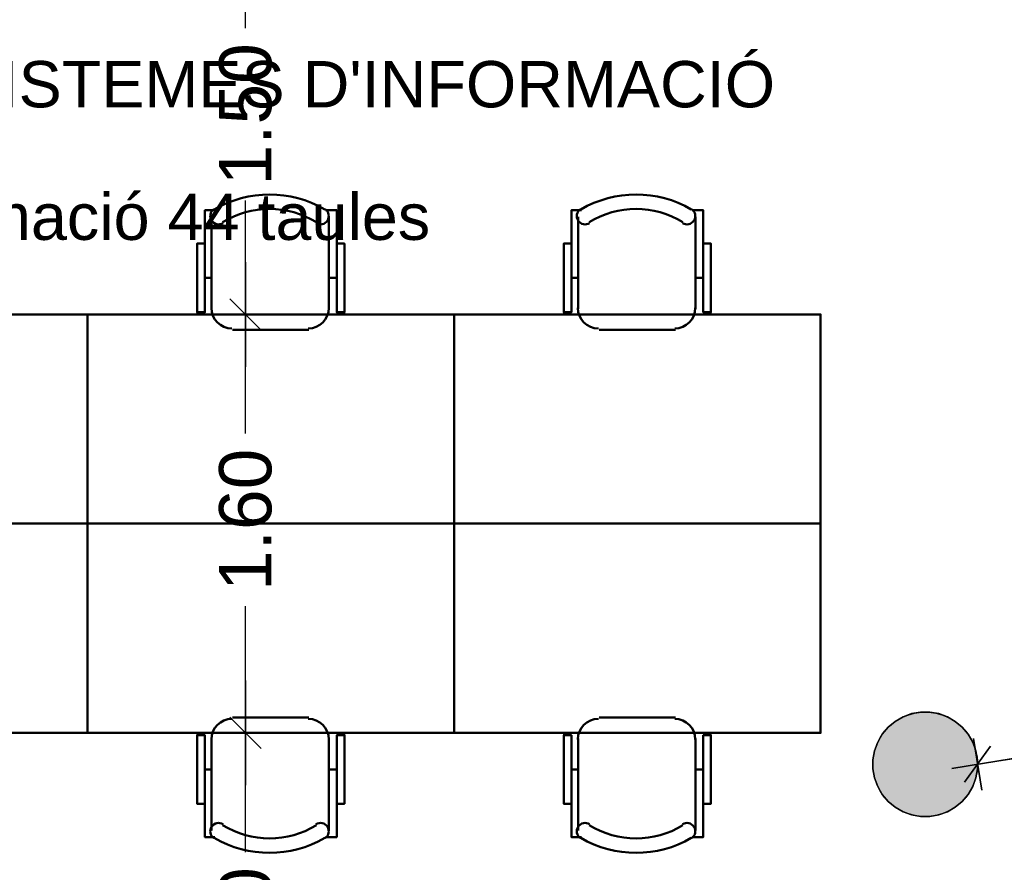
# Model space of a CAD drawing. Header units: metres. Extents: x -1 to 437, y -6 to 28.
# Tile 11 of 28: x 407.27 to 411.04, y 17.39 to 20.65. Entities that reach past the tile are written whole.
import ezdxf

# ---------------------------------------------------------------- set-up
doc = ezdxf.new("R2010")
doc.units = ezdxf.units.M
doc.header["$PDMODE"] = 65
doc.linetypes.add('CONTINUA', pattern=[0])
for name, color, linetype, lineweight in [('3D P5 PILAR', 7, 'CONTINUA', 25), ('P5 COTES', 7, 'CONTINUA', 25), ('P5 LOCAL', 7, 'CONTINUA', 25), ('P5 MOBLES', 7, 'CONTINUA', 25), ('P5 SUP.LLIURE', 7, 'CONTINUA', 25), ('P5 TEXT', 7, 'CONTINUA', 25)]:
    doc.layers.add(name, color=color, linetype=linetype, lineweight=lineweight)
doc.styles.add('ARIAL', font='arial.ttf')
doc.dimstyles.new('DIMSTYLE_13', dxfattribs={"dimtxt": 0.2, "dimasz": 0.2, "dimexe": 0, "dimexo": 1e-06, "dimgap": 0.1, "dimtad": 0, "dimdec": 0, "dimlfac": 100, "dimrnd": 0.5, "dimzin": 4, "dimdsep": 46, "dimtxsty": 'ARIAL', "dimblk1": 'ALL_ML_STRICH', "dimblk2": 'ALL_ML_STRICH', "dimsah": 1, "dimcen": 0, "dimse1": 1, "dimse2": 1, "dimclrd": 2, "dimclre": 2, "dimclrt": 2, "dimadec": 0, "dimazin": 0, "dimtfac": 1, "dimtdec": 0, "dimtix": 1, "dimtmove": 2, "dimatfit": 3, "dimfxl": 0, "dimtzin": 0, "dimlwd": 0, "dimlwe": 35, "dimarcsym": 0})
doc.dimstyles.new('DIMSTYLE_6', dxfattribs={"dimtxt": 0.2, "dimasz": 0.2, "dimexe": 0, "dimexo": 1e-06, "dimgap": 0.1, "dimtad": 0, "dimrnd": 0.01, "dimzin": 4, "dimdsep": 46, "dimtxsty": 'ARIAL', "dimblk1": 'ALL_ML_STRICH', "dimblk2": 'ALL_ML_STRICH', "dimsah": 1, "dimcen": 0, "dimse1": 1, "dimse2": 1, "dimclrd": 2, "dimclre": 2, "dimclrt": 2, "dimadec": 0, "dimazin": 0, "dimtfac": 1, "dimtdec": 0, "dimtix": 1, "dimtmove": 2, "dimatfit": 3, "dimfxl": 0, "dimtzin": 0, "dimlwd": 0, "dimlwe": 35, "dimarcsym": 0})

# ---------------------------------------------------------------- blocks, each defined once
blk = doc.blocks.new('_CLOSEDFILLED')
at = {"color": 0, "linetype": 'ByBlock', "lineweight": -2}
blk.add_solid([(-1, 0), (0, 0), (-1, 0)], dxfattribs=at)
blk = doc.blocks.new('OBJETO_COMPLEJO_40')
at = {"layer": 'P5 MOBLES', "color": 202, "linetype": 'CONTINUA', "lineweight": 50, "transparency": 33554687}
for p, q in [((408.0055, 19.5407), (408.0055, 19.892)), ((408.4542, 19.892), (408.4542, 19.5407)), ((407.9801, 19.6592), (408.0055, 19.6592)), ((408.4839, 19.6592), (408.4542, 19.6592)), ((408.378, 19.4603), (408.0859, 19.4603))]:
    blk.add_line(p, q, dxfattribs=at)
for points in [[(407.9801, 19.7904), (407.9505, 19.7904), (407.9505, 19.528), (407.9801, 19.528), (407.9801, 19.9174), (408.0182, 19.9174)], [(408.0147, 19.9218), (408.0098, 19.9178), (408.0059, 19.913), (408.003, 19.9076), (408.0013, 19.9018), (408.0006, 19.8958), (408.0011, 19.8897), (408.0029, 19.8837), (408.0058, 19.8781), (408.0098, 19.8731), (408.0146, 19.8691), (408.02, 19.8662), (408.0257, 19.8644), (408.0318, 19.8637), (408.0378, 19.8642), (408.0438, 19.8658), (408.0495, 19.8687)], [(408.4047, 19.8687), (408.4104, 19.8658), (408.4164, 19.8642), (408.4225, 19.8637), (408.4285, 19.8644), (408.4342, 19.8662), (408.4396, 19.8691), (408.4444, 19.8731), (408.4484, 19.8781), (408.4513, 19.8837), (408.4531, 19.8897), (408.4536, 19.8958), (408.453, 19.9018), (408.4512, 19.9076), (408.4483, 19.913), (408.4444, 19.9178), (408.4395, 19.9218)], [(408.4839, 19.7904), (408.5135, 19.7904), (408.5135, 19.528), (408.4839, 19.528), (408.4839, 19.9174), (408.4415, 19.9174)], [(408.0049, 19.5441), (408.0065, 19.5283), (408.011, 19.5136), (408.0182, 19.5003), (408.0278, 19.4887), (408.0394, 19.4792), (408.0527, 19.4719), (408.0674, 19.4674), (408.0832, 19.4658)], [(408.3753, 19.4658), (408.3911, 19.4674), (408.4058, 19.4719), (408.4191, 19.4792), (408.4307, 19.4887), (408.4402, 19.5003), (408.4474, 19.5136), (408.452, 19.5283), (408.4536, 19.5441)]]:
    blk.add_lwpolyline(points, dxfattribs=at)
blk.add_lwpolyline([(408.9326, 18.7195), (407.5314, 18.7195), (407.5314, 19.5195), (408.9326, 19.5195), (408.9326, 18.7195)], close=True, dxfattribs=at)
for centre, radius, start, end in [((408.2272, 19.5613), 0.4167, 59.5738, 120.4458), ((408.2272, 19.5825), 0.3405, 58.2581, 121.7649)]:
    blk.add_arc(centre, radius, start, end, dxfattribs=at)
blk = doc.blocks.new('OBJETO_COMPLEJO_41')
at = {"layer": 'P5 MOBLES', "color": 202, "linetype": 'CONTINUA', "lineweight": 50, "transparency": 33554687}
for p, q in [((409.4067, 19.5407), (409.4067, 19.892)), ((409.8554, 19.892), (409.8554, 19.5407)), ((409.3813, 19.6592), (409.4067, 19.6592)), ((409.885, 19.6592), (409.8554, 19.6592)), ((409.7792, 19.4603), (409.4871, 19.4603))]:
    blk.add_line(p, q, dxfattribs=at)
for points in [[(409.3813, 19.7904), (409.3517, 19.7904), (409.3517, 19.528), (409.3813, 19.528), (409.3813, 19.9174), (409.4194, 19.9174)], [(409.4159, 19.9218), (409.411, 19.9178), (409.407, 19.913), (409.4042, 19.9076), (409.4024, 19.9018), (409.4018, 19.8958), (409.4023, 19.8897), (409.404, 19.8837), (409.407, 19.8781), (409.411, 19.8731), (409.4158, 19.8691), (409.4212, 19.8662), (409.4269, 19.8644), (409.4329, 19.8637), (409.439, 19.8642), (409.445, 19.8658), (409.4507, 19.8687)], [(409.8059, 19.8687), (409.8116, 19.8658), (409.8175, 19.8642), (409.8236, 19.8637), (409.8296, 19.8644), (409.8354, 19.8662), (409.8408, 19.8691), (409.8456, 19.8731), (409.8496, 19.8781), (409.8525, 19.8837), (409.8542, 19.8897), (409.8548, 19.8958), (409.8541, 19.9018), (409.8524, 19.9076), (409.8495, 19.913), (409.8456, 19.9178), (409.8407, 19.9218)], [(409.885, 19.7904), (409.9147, 19.7904), (409.9147, 19.528), (409.885, 19.528), (409.885, 19.9174), (409.8427, 19.9174)], [(409.406, 19.5441), (409.4076, 19.5283), (409.4122, 19.5136), (409.4194, 19.5003), (409.429, 19.4887), (409.4406, 19.4792), (409.4539, 19.4719), (409.4686, 19.4674), (409.4844, 19.4658)], [(409.7765, 19.4658), (409.7922, 19.4674), (409.8069, 19.4719), (409.8202, 19.4792), (409.8318, 19.4887), (409.8414, 19.5003), (409.8486, 19.5136), (409.8532, 19.5283), (409.8548, 19.5441)]]:
    blk.add_lwpolyline(points, dxfattribs=at)
blk.add_lwpolyline([(410.3337, 18.7195), (408.9326, 18.7195), (408.9326, 19.5195), (410.3337, 19.5195), (410.3337, 18.7195)], close=True, dxfattribs=at)
for centre, radius, start, end in [((409.6284, 19.5613), 0.4167, 59.5738, 120.4458), ((409.6284, 19.5825), 0.3405, 58.2581, 121.7649)]:
    blk.add_arc(centre, radius, start, end, dxfattribs=at)
blk = doc.blocks.new('OBJETO_COMPLEJO_42')
at = {"layer": 'P5 MOBLES', "color": 202, "linetype": 'CONTINUA', "lineweight": 50, "transparency": 33554687}
for p, q in [((406.9768, 17.9787), (406.6848, 17.9787)), ((406.6043, 17.8982), (406.6043, 17.5469)), ((407.053, 17.5469), (407.053, 17.8982)), ((406.5789, 17.7797), (406.6043, 17.7797)), ((407.0827, 17.7797), (407.053, 17.7797))]:
    blk.add_line(p, q, dxfattribs=at)
blk.add_lwpolyline([(407.5314, 18.7195), (406.1302, 18.7195), (406.1302, 17.9194), (407.5314, 17.9194), (407.5314, 18.7195)], close=True, dxfattribs=at)
for points in [[(406.6037, 17.8948), (406.6053, 17.9106), (406.6098, 17.9253), (406.6171, 17.9386), (406.6266, 17.9502), (406.6382, 17.9598), (406.6515, 17.967), (406.6662, 17.9715), (406.682, 17.9731)], [(406.9741, 17.9731), (406.9899, 17.9715), (407.0046, 17.967), (407.0179, 17.9598), (407.0295, 17.9502), (407.039, 17.9386), (407.0463, 17.9253), (407.0508, 17.9106), (407.0524, 17.8948)], [(406.5789, 17.6485), (406.5493, 17.6485), (406.5493, 17.9109), (406.5789, 17.9109), (406.5789, 17.5215), (406.617, 17.5215)], [(407.0827, 17.6485), (407.1123, 17.6485), (407.1123, 17.9109), (407.0827, 17.9109), (407.0827, 17.5215), (407.0403, 17.5215)], [(406.6135, 17.5171), (406.6086, 17.5211), (406.6047, 17.526), (406.6018, 17.5313), (406.6001, 17.5371), (406.5994, 17.5432), (406.6, 17.5492), (406.6017, 17.5552), (406.6046, 17.5609), (406.6087, 17.5658), (406.6134, 17.5698), (406.6188, 17.5727), (406.6246, 17.5745), (406.6306, 17.5752), (406.6367, 17.5747), (406.6426, 17.5731), (406.6483, 17.5702)], [(407.0035, 17.5702), (407.0092, 17.5731), (407.0152, 17.5747), (407.0213, 17.5752), (407.0273, 17.5745), (407.0331, 17.5727), (407.0384, 17.5698), (407.0432, 17.5658), (407.0472, 17.5609), (407.0502, 17.5552), (407.0519, 17.5492), (407.0524, 17.5432), (407.0518, 17.5371), (407.05, 17.5313), (407.0472, 17.526), (407.0433, 17.5211), (407.0383, 17.5171)]]:
    blk.add_lwpolyline(points, dxfattribs=at)
for centre, radius, start, end in [((406.826, 17.8564), 0.3405, 238.2351, 301.7419), ((406.826, 17.8776), 0.4167, 239.5542, 300.4262)]:
    blk.add_arc(centre, radius, start, end, dxfattribs=at)
blk = doc.blocks.new('OBJETO_COMPLEJO_43')
at = {"layer": 'P5 MOBLES', "color": 202, "linetype": 'CONTINUA', "lineweight": 50, "transparency": 33554687}
for p, q in [((408.378, 17.9787), (408.0859, 17.9787)), ((408.0055, 17.8982), (408.0055, 17.5469)), ((408.4542, 17.5469), (408.4542, 17.8982)), ((407.9801, 17.7797), (408.0055, 17.7797)), ((408.4839, 17.7797), (408.4542, 17.7797))]:
    blk.add_line(p, q, dxfattribs=at)
blk.add_lwpolyline([(408.9326, 18.7195), (407.5314, 18.7195), (407.5314, 17.9194), (408.9326, 17.9194), (408.9326, 18.7195)], close=True, dxfattribs=at)
for points in [[(408.0049, 17.8948), (408.0065, 17.9106), (408.011, 17.9253), (408.0182, 17.9386), (408.0278, 17.9502), (408.0394, 17.9598), (408.0527, 17.967), (408.0674, 17.9715), (408.0832, 17.9731)], [(408.3753, 17.9731), (408.3911, 17.9715), (408.4058, 17.967), (408.4191, 17.9598), (408.4307, 17.9502), (408.4402, 17.9386), (408.4474, 17.9253), (408.452, 17.9106), (408.4536, 17.8948)], [(407.9801, 17.6485), (407.9505, 17.6485), (407.9505, 17.9109), (407.9801, 17.9109), (407.9801, 17.5215), (408.0182, 17.5215)], [(408.4839, 17.6485), (408.5135, 17.6485), (408.5135, 17.9109), (408.4839, 17.9109), (408.4839, 17.5215), (408.4415, 17.5215)], [(408.0147, 17.5171), (408.0098, 17.5211), (408.0059, 17.526), (408.003, 17.5313), (408.0013, 17.5371), (408.0006, 17.5432), (408.0011, 17.5492), (408.0029, 17.5552), (408.0058, 17.5609), (408.0098, 17.5658), (408.0146, 17.5698), (408.02, 17.5727), (408.0257, 17.5745), (408.0318, 17.5752), (408.0378, 17.5747), (408.0438, 17.5731), (408.0495, 17.5702)], [(408.4047, 17.5702), (408.4104, 17.5731), (408.4164, 17.5747), (408.4225, 17.5752), (408.4285, 17.5745), (408.4342, 17.5727), (408.4396, 17.5698), (408.4444, 17.5658), (408.4484, 17.5609), (408.4513, 17.5552), (408.4531, 17.5492), (408.4536, 17.5432), (408.453, 17.5371), (408.4512, 17.5313), (408.4483, 17.526), (408.4444, 17.5211), (408.4395, 17.5171)]]:
    blk.add_lwpolyline(points, dxfattribs=at)
for centre, radius, start, end in [((408.2272, 17.8564), 0.3405, 238.2351, 301.7419), ((408.2272, 17.8776), 0.4167, 239.5542, 300.4262)]:
    blk.add_arc(centre, radius, start, end, dxfattribs=at)
blk = doc.blocks.new('OBJETO_COMPLEJO_44')
at = {"layer": 'P5 MOBLES', "color": 202, "linetype": 'CONTINUA', "lineweight": 50, "transparency": 33554687}
for p, q in [((409.7792, 17.9787), (409.4871, 17.9787)), ((409.4067, 17.8982), (409.4067, 17.5469)), ((409.8554, 17.5469), (409.8554, 17.8982)), ((409.3813, 17.7797), (409.4067, 17.7797)), ((409.885, 17.7797), (409.8554, 17.7797))]:
    blk.add_line(p, q, dxfattribs=at)
blk.add_lwpolyline([(410.3337, 18.7195), (408.9326, 18.7195), (408.9326, 17.9194), (410.3337, 17.9194), (410.3337, 18.7195)], close=True, dxfattribs=at)
for points in [[(409.406, 17.8948), (409.4076, 17.9106), (409.4122, 17.9253), (409.4194, 17.9386), (409.429, 17.9502), (409.4406, 17.9598), (409.4539, 17.967), (409.4686, 17.9715), (409.4844, 17.9731)], [(409.7765, 17.9731), (409.7922, 17.9715), (409.8069, 17.967), (409.8202, 17.9598), (409.8318, 17.9502), (409.8414, 17.9386), (409.8486, 17.9253), (409.8532, 17.9106), (409.8548, 17.8948)], [(409.3813, 17.6485), (409.3517, 17.6485), (409.3517, 17.9109), (409.3813, 17.9109), (409.3813, 17.5215), (409.4194, 17.5215)], [(409.885, 17.6485), (409.9147, 17.6485), (409.9147, 17.9109), (409.885, 17.9109), (409.885, 17.5215), (409.8427, 17.5215)], [(409.4159, 17.5171), (409.411, 17.5211), (409.407, 17.526), (409.4042, 17.5313), (409.4024, 17.5371), (409.4018, 17.5432), (409.4023, 17.5492), (409.404, 17.5552), (409.407, 17.5609), (409.411, 17.5658), (409.4158, 17.5698), (409.4212, 17.5727), (409.4269, 17.5745), (409.4329, 17.5752), (409.439, 17.5747), (409.445, 17.5731), (409.4507, 17.5702)], [(409.8059, 17.5702), (409.8116, 17.5731), (409.8175, 17.5747), (409.8236, 17.5752), (409.8296, 17.5745), (409.8354, 17.5727), (409.8408, 17.5698), (409.8456, 17.5658), (409.8496, 17.5609), (409.8525, 17.5552), (409.8542, 17.5492), (409.8548, 17.5432), (409.8541, 17.5371), (409.8524, 17.5313), (409.8495, 17.526), (409.8456, 17.5211), (409.8407, 17.5171)]]:
    blk.add_lwpolyline(points, dxfattribs=at)
for centre, radius, start, end in [((409.6284, 17.8564), 0.3405, 238.2351, 301.7419), ((409.6284, 17.8776), 0.4167, 239.5542, 300.4262)]:
    blk.add_arc(centre, radius, start, end, dxfattribs=at)
blk = doc.blocks.new('OBJETO_COMPLEJO_45')
at = {"layer": 'P5 MOBLES', "color": 202, "linetype": 'CONTINUA', "lineweight": 50, "transparency": 33554687}
for p, q in [((406.6043, 19.5407), (406.6043, 19.892)), ((407.053, 19.892), (407.053, 19.5407)), ((406.5789, 19.6592), (406.6043, 19.6592)), ((407.0827, 19.6592), (407.053, 19.6592)), ((406.9768, 19.4603), (406.6848, 19.4603))]:
    blk.add_line(p, q, dxfattribs=at)
for points in [[(406.5789, 19.7904), (406.5493, 19.7904), (406.5493, 19.528), (406.5789, 19.528), (406.5789, 19.9174), (406.617, 19.9174)], [(406.6135, 19.9218), (406.6086, 19.9178), (406.6047, 19.913), (406.6018, 19.9076), (406.6001, 19.9018), (406.5994, 19.8958), (406.6, 19.8897), (406.6017, 19.8837), (406.6046, 19.8781), (406.6087, 19.8731), (406.6134, 19.8691), (406.6188, 19.8662), (406.6246, 19.8644), (406.6306, 19.8637), (406.6367, 19.8642), (406.6426, 19.8658), (406.6483, 19.8687)], [(407.0035, 19.8687), (407.0092, 19.8658), (407.0152, 19.8642), (407.0213, 19.8637), (407.0273, 19.8644), (407.0331, 19.8662), (407.0384, 19.8691), (407.0432, 19.8731), (407.0472, 19.8781), (407.0502, 19.8837), (407.0519, 19.8897), (407.0524, 19.8958), (407.0518, 19.9018), (407.05, 19.9076), (407.0472, 19.913), (407.0433, 19.9178), (407.0383, 19.9218)], [(407.0827, 19.7904), (407.1123, 19.7904), (407.1123, 19.528), (407.0827, 19.528), (407.0827, 19.9174), (407.0403, 19.9174)], [(406.6037, 19.5441), (406.6053, 19.5283), (406.6098, 19.5136), (406.6171, 19.5003), (406.6266, 19.4887), (406.6382, 19.4792), (406.6515, 19.4719), (406.6662, 19.4674), (406.682, 19.4658)], [(406.9741, 19.4658), (406.9899, 19.4674), (407.0046, 19.4719), (407.0179, 19.4792), (407.0295, 19.4887), (407.039, 19.5003), (407.0463, 19.5136), (407.0508, 19.5283), (407.0524, 19.5441)]]:
    blk.add_lwpolyline(points, dxfattribs=at)
blk.add_lwpolyline([(407.5314, 18.7195), (406.1302, 18.7195), (406.1302, 19.5195), (407.5314, 19.5195), (407.5314, 18.7195)], close=True, dxfattribs=at)
for centre, radius, start, end in [((406.826, 19.5613), 0.4167, 59.5738, 120.4458), ((406.826, 19.5825), 0.3405, 58.2581, 121.7649)]:
    blk.add_arc(centre, radius, start, end, dxfattribs=at)
blk = doc.blocks.new('ALL_ML_STRICH')
at = {"color": 0, "linetype": 'ByBlock', "lineweight": -2}
for p, q in [((0, -0.5), (0, 0.5)), ((-0.3, -0.3), (0.3, 0.3)), ((-1, 0), (0.5, 0))]:
    blk.add_line(p, q, dxfattribs=at)
blk = doc.blocks.new('*D118')
at = {"layer": 'DEFPOINTS', "color": 2, "linetype": 'CONTINUA', "lineweight": 35, "transparency": 33554687}
for p in [(411.7225, 17.9239), (410.9337, 17.7995), (410.9337, 17.7995)]:
    blk.add_point(p, dxfattribs=at)
at = {"layer": 'P5 COTES', "color": 2, "linetype": 'CONTINUA', "lineweight": -2, "transparency": 33554687}
for p, q in [((411.5166, 17.8938), (411.722, 17.927)), ((410.9337, 17.7995), (411.1414, 17.8331))]:
    blk.add_line(p, q, dxfattribs=at)
at = {"layer": 'P5 COTES', "color": 2, "linetype": 'CONTINUA', "lineweight": 35, "transparency": 33554687, "xscale": 0.2, "yscale": 0.2, "zscale": 0.2}
for p, rotation in [((411.722, 17.927), 9.194112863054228), ((410.9337, 17.7995), 189.1941128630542)]:
    blk.add_blockref('ALL_ML_STRICH', p, dxfattribs=dict(at, rotation=rotation))
at = {"layer": 'P5 COTES', "color": 2, "linetype": 'CONTINUA', "lineweight": 35, "transparency": 33554687, "insert": (411.3295, 17.8603), "char_height": 0.2, "width": 0.4, "attachment_point": 5, "rotation": 9.1941, "style": 'ARIAL'}
blk.add_mtext('\\A1;{80}', dxfattribs=at)
blk = doc.blocks.new('*D138')
at = {"layer": 'DEFPOINTS', "color": 2, "linetype": 'CONTINUA', "lineweight": 35, "transparency": 33554687}
for p in [(407.5314, 17.9194), (407.3382, 16.3194), (408.1357, 16.3194)]:
    blk.add_point(p, dxfattribs=at)
at = {"layer": 'P5 COTES', "color": 2, "linetype": 'CONTINUA', "lineweight": -2, "transparency": 33554687}
for p, q in [((408.1357, 17.4642), (408.1357, 17.9194)), ((408.1357, 16.3194), (408.1357, 16.8042))]:
    blk.add_line(p, q, dxfattribs=at)
at = {"layer": 'P5 COTES', "color": 2, "linetype": 'CONTINUA', "lineweight": 35, "transparency": 33554687, "xscale": 0.2, "yscale": 0.2, "zscale": 0.2}
for p, rotation in [((408.1357, 17.9194), 90), ((408.1357, 16.3194), 270)]:
    blk.add_blockref('ALL_ML_STRICH', p, dxfattribs=dict(at, rotation=rotation))
at = {"layer": 'P5 COTES', "color": 2, "linetype": 'CONTINUA', "lineweight": 35, "transparency": 33554687, "insert": (408.1357, 17.1342), "char_height": 0.2, "width": 0.8, "attachment_point": 5, "rotation": 90, "style": 'ARIAL'}
blk.add_mtext('\\A1;{\\A1;{1.60\\H0.132000;\\S^ ;}}', dxfattribs=at)
blk = doc.blocks.new('*D139')
at = {"layer": 'DEFPOINTS', "color": 2, "linetype": 'CONTINUA', "lineweight": 35, "transparency": 33554687}
for p in [(407.5314, 19.5195), (407.5314, 17.9194), (408.1357, 17.9194)]:
    blk.add_point(p, dxfattribs=at)
at = {"layer": 'P5 COTES', "color": 2, "linetype": 'CONTINUA', "lineweight": -2, "transparency": 33554687}
for p, q in [((408.1357, 19.0642), (408.1357, 19.5195)), ((408.1357, 17.9194), (408.1357, 18.4042))]:
    blk.add_line(p, q, dxfattribs=at)
at = {"layer": 'P5 COTES', "color": 2, "linetype": 'CONTINUA', "lineweight": 35, "transparency": 33554687, "xscale": 0.2, "yscale": 0.2, "zscale": 0.2}
for p, rotation in [((408.1357, 19.5195), 90), ((408.1357, 17.9194), 270)]:
    blk.add_blockref('ALL_ML_STRICH', p, dxfattribs=dict(at, rotation=rotation))
at = {"layer": 'P5 COTES', "color": 2, "linetype": 'CONTINUA', "lineweight": 35, "transparency": 33554687, "insert": (408.1357, 18.7342), "char_height": 0.2, "width": 0.8, "attachment_point": 5, "rotation": 90, "style": 'ARIAL'}
blk.add_mtext('\\A1;{\\A1;{1.60\\H0.132000;\\S^ ;}}', dxfattribs=at)
blk = doc.blocks.new('*D140')
at = {"layer": 'DEFPOINTS', "color": 2, "linetype": 'CONTINUA', "lineweight": 35, "transparency": 33554687}
for p in [(407.4814, 21.0195), (407.5314, 19.5195), (408.1357, 19.5195)]:
    blk.add_point(p, dxfattribs=at)
at = {"layer": 'P5 COTES', "color": 2, "linetype": 'CONTINUA', "lineweight": -2, "transparency": 33554687}
for p, q in [((408.1357, 20.6143), (408.1357, 21.0195)), ((408.1357, 19.5195), (408.1357, 19.9543))]:
    blk.add_line(p, q, dxfattribs=at)
at = {"layer": 'P5 COTES', "color": 2, "linetype": 'CONTINUA', "lineweight": 35, "transparency": 33554687, "xscale": 0.2, "yscale": 0.2, "zscale": 0.2}
for p, rotation in [((408.1357, 21.0195), 90), ((408.1357, 19.5195), 270)]:
    blk.add_blockref('ALL_ML_STRICH', p, dxfattribs=dict(at, rotation=rotation))
at = {"layer": 'P5 COTES', "color": 2, "linetype": 'CONTINUA', "lineweight": 35, "transparency": 33554687, "insert": (408.1357, 20.2843), "char_height": 0.2, "width": 0.8, "attachment_point": 5, "rotation": 90, "style": 'ARIAL'}
blk.add_mtext('\\A1;{\\A1;{1.50\\H0.132000;\\S^ ;}}', dxfattribs=at)

msp = doc.modelspace()

# ---------------------------------------------------------------- hatches: boundary and pattern name
at = {"layer": '3D P5 PILAR', "linetype": 'CONTINUA', "lineweight": 18, "transparency": 33554687}
msp.add_hatch(color=9, dxfattribs=at).paths.add_polyline_path([(410.7512, 17.99921), (410.71625, 17.99921), (410.68183, 17.99314), (410.64899, 17.98118), (410.61872, 17.96371), (410.59194, 17.94124), (410.56948, 17.91447), (410.552, 17.8842), (410.54005, 17.85136), (410.53398, 17.81694), (410.53398, 17.78198), (410.54005, 17.74756), (410.552, 17.71472), (410.56948, 17.68445), (410.59194, 17.65768), (410.61872, 17.63521), (410.64899, 17.61774), (410.68183, 17.60578), (410.71625, 17.59971), (410.7512, 17.59971), (410.78562, 17.60578), (410.81846, 17.61774), (410.84873, 17.63521), (410.87551, 17.65768), (410.89797, 17.68445), (410.91545, 17.71472), (410.9274, 17.74756), (410.93347, 17.78198), (410.93347, 17.81694), (410.9274, 17.85136), (410.91545, 17.8842), (410.89797, 17.91447), (410.87551, 17.94124), (410.84873, 17.96371), (410.81846, 17.98118), (410.78562, 17.99314)])

# ---------------------------------------------------------------- linework, layer by layer
at = {"layer": '3D P5 PILAR', "color": 7, "linetype": 'CONTINUA', "lineweight": 25, "transparency": 33554687}
for p, q in [((410.68183, 17.99314), (410.64899, 17.98118)), ((410.71625, 17.99921), (410.68183, 17.99314)), ((410.7512, 17.99921), (410.71625, 17.99921)), ((410.78562, 17.99314), (410.7512, 17.99921)), ((410.81846, 17.98118), (410.78562, 17.99314)), ((410.61872, 17.96371), (410.59194, 17.94124)), ((410.64899, 17.98118), (410.61872, 17.96371)), ((410.84873, 17.96371), (410.81846, 17.98118)), ((410.87551, 17.94124), (410.84873, 17.96371)), ((410.59194, 17.94124), (410.56948, 17.91447)), ((410.89797, 17.91447), (410.87551, 17.94124)), ((410.552, 17.8842), (410.54005, 17.85136)), ((410.56948, 17.91447), (410.552, 17.8842)), ((410.91545, 17.8842), (410.89797, 17.91447)), ((410.9274, 17.85136), (410.91545, 17.8842)), ((410.54005, 17.85136), (410.53398, 17.81694)), ((410.93347, 17.81694), (410.9274, 17.85136)), ((410.53398, 17.81694), (410.53398, 17.78198)), ((410.93347, 17.78198), (410.93347, 17.81694)), ((410.53398, 17.78198), (410.54005, 17.74756)), ((410.9274, 17.74756), (410.93347, 17.78198)), ((410.54005, 17.74756), (410.552, 17.71472)), ((410.91545, 17.71472), (410.9274, 17.74756)), ((410.552, 17.71472), (410.56948, 17.68445)), ((410.89797, 17.68445), (410.91545, 17.71472)), ((410.56948, 17.68445), (410.59194, 17.65768)), ((410.59194, 17.65768), (410.61872, 17.63521)), ((410.84873, 17.63521), (410.87551, 17.65768)), ((410.87551, 17.65768), (410.89797, 17.68445)), ((410.61872, 17.63521), (410.64899, 17.61774)), ((410.64899, 17.61774), (410.68183, 17.60578)), ((410.78562, 17.60578), (410.81846, 17.61774)), ((410.81846, 17.61774), (410.84873, 17.63521)), ((410.68183, 17.60578), (410.71625, 17.59971)), ((410.71625, 17.59971), (410.7512, 17.59971)), ((410.7512, 17.59971), (410.78562, 17.60578))]:
    msp.add_line(p, q, dxfattribs=at)
at = {"layer": 'P5 LOCAL', "color": 7, "linetype": 'CONTINUA', "lineweight": 25, "transparency": 33554687}
for p, q in [((410.64899, 17.98118), (410.68183, 17.99314)), ((410.68183, 17.99314), (410.71625, 17.99921)), ((410.71625, 17.99921), (410.7512, 17.99921)), ((410.7512, 17.99921), (410.78562, 17.99314)), ((410.78562, 17.99314), (410.81846, 17.98118)), ((410.59194, 17.94124), (410.61872, 17.96371)), ((410.61872, 17.96371), (410.64899, 17.98118)), ((410.81846, 17.98118), (410.84873, 17.96371)), ((410.84873, 17.96371), (410.87551, 17.94124)), ((410.56948, 17.91447), (410.59194, 17.94124)), ((410.87551, 17.94124), (410.89797, 17.91447)), ((410.54005, 17.85136), (410.552, 17.8842)), ((410.552, 17.8842), (410.56948, 17.91447)), ((410.89797, 17.91447), (410.91545, 17.8842)), ((410.91545, 17.8842), (410.9274, 17.85136)), ((410.53398, 17.81694), (410.54005, 17.85136)), ((410.9274, 17.85136), (410.93347, 17.81694)), ((410.53398, 17.78198), (410.53398, 17.81694)), ((410.93347, 17.81694), (410.93347, 17.78198)), ((410.54005, 17.74756), (410.53398, 17.78198)), ((410.93347, 17.78198), (410.9274, 17.74756)), ((410.552, 17.71472), (410.54005, 17.74756)), ((410.9274, 17.74756), (410.91545, 17.71472)), ((410.56948, 17.68445), (410.552, 17.71472)), ((410.91545, 17.71472), (410.89797, 17.68445)), ((410.59194, 17.65768), (410.56948, 17.68445)), ((410.61872, 17.63521), (410.59194, 17.65768)), ((410.87551, 17.65768), (410.84873, 17.63521)), ((410.89797, 17.68445), (410.87551, 17.65768)), ((410.64899, 17.61774), (410.61872, 17.63521)), ((410.68183, 17.60578), (410.64899, 17.61774)), ((410.81846, 17.61774), (410.78562, 17.60578)), ((410.84873, 17.63521), (410.81846, 17.61774)), ((410.71625, 17.59971), (410.68183, 17.60578)), ((410.7512, 17.59971), (410.71625, 17.59971)), ((410.78562, 17.60578), (410.7512, 17.59971))]:
    msp.add_line(p, q, dxfattribs=at)
at = {"layer": 'P5 SUP.LLIURE', "color": 7, "linetype": 'CONTINUA', "lineweight": 25, "transparency": 33554687}
for p, q in [((408.06548, 19.94555), (408.09131, 19.95543)), ((408.09131, 19.95543), (408.11775, 19.96358)), ((408.11775, 19.96358), (408.14467, 19.96996)), ((408.14467, 19.96996), (408.17195, 19.97453)), ((408.17195, 19.97453), (408.19947, 19.97729)), ((408.19947, 19.97729), (408.22712, 19.97821)), ((408.22712, 19.97821), (408.25477, 19.9773)), ((408.25477, 19.9773), (408.28229, 19.97455)), ((408.28229, 19.97455), (408.30958, 19.96998)), ((408.30958, 19.96998), (408.3365, 19.96362)), ((408.3365, 19.96362), (408.36293, 19.95548)), ((408.36293, 19.95548), (408.38877, 19.9456)), ((409.46666, 19.94555), (409.49249, 19.95543)), ((409.49249, 19.95543), (409.51893, 19.96358)), ((409.51893, 19.96358), (409.54585, 19.96996)), ((409.54585, 19.96996), (409.57313, 19.97453)), ((409.57313, 19.97453), (409.60065, 19.97729)), ((409.60065, 19.97729), (409.6283, 19.97821)), ((409.6283, 19.97821), (409.65595, 19.9773)), ((409.65595, 19.9773), (409.68347, 19.97455)), ((409.68347, 19.97455), (409.71075, 19.96998)), ((409.71075, 19.96998), (409.73767, 19.96362)), ((409.73767, 19.96362), (409.76411, 19.95548)), ((409.76411, 19.95548), (409.78995, 19.9456)), ((407.98011, 19.79066), (407.98011, 19.91765)), ((407.98011, 19.91765), (408.00937, 19.91765)), ((408.00748, 19.91609), (408.04035, 19.93397)), ((408.00937, 19.91765), (408.00748, 19.91609)), ((408.04035, 19.93397), (408.06548, 19.94555)), ((408.38877, 19.9456), (408.4139, 19.93404)), ((408.4139, 19.93404), (408.44638, 19.91639)), ((408.44638, 19.91639), (408.44484, 19.91765)), ((408.44484, 19.91765), (408.48385, 19.91765)), ((408.48385, 19.91765), (408.48385, 19.79066)), ((409.38129, 19.79066), (409.38129, 19.91765)), ((409.38129, 19.91765), (409.41055, 19.91765)), ((409.40866, 19.91609), (409.44153, 19.93397)), ((409.41055, 19.91765), (409.40866, 19.91609)), ((409.44153, 19.93397), (409.46666, 19.94555)), ((409.78995, 19.9456), (409.81508, 19.93404)), ((409.81508, 19.93404), (409.84756, 19.91639)), ((409.84756, 19.91639), (409.84602, 19.91765)), ((409.84602, 19.91765), (409.88503, 19.91765)), ((409.88503, 19.91765), (409.88503, 19.79066)), ((407.95047, 19.51974), (407.95047, 19.79066)), ((407.95047, 19.79066), (407.98011, 19.79066)), ((408.48385, 19.79066), (408.51349, 19.79066)), ((408.51349, 19.79066), (408.51349, 19.51974)), ((409.35165, 19.51974), (409.35165, 19.79066)), ((409.35165, 19.79066), (409.38129, 19.79066)), ((409.88503, 19.79066), (409.91467, 19.79066)), ((409.91467, 19.79066), (409.91467, 19.51974)), ((406.608, 19.51974), (407.95047, 19.51974)), ((408.51349, 19.51974), (409.35165, 19.51974)), ((409.91467, 19.51974), (410.33375, 19.51974)), ((410.33375, 19.51974), (410.33375, 17.9196)), ((410.66675, 17.98791), (410.69303, 17.99528)), ((410.69303, 17.99528), (410.72008, 17.99899)), ((410.72008, 17.99899), (410.74737, 17.99899)), ((410.74737, 17.99899), (410.77442, 17.99528)), ((410.77442, 17.99528), (410.8007, 17.98791)), ((410.59721, 17.94563), (410.61839, 17.96285)), ((410.61839, 17.96285), (410.64171, 17.97704)), ((410.64171, 17.97704), (410.66675, 17.98791)), ((410.8007, 17.98791), (410.82574, 17.97704)), ((410.82574, 17.97704), (410.84906, 17.96285)), ((410.84906, 17.96285), (410.87024, 17.94563)), ((407.95047, 17.9196), (407.11231, 17.9196)), ((407.95047, 17.64868), (407.95047, 17.9196)), ((409.35165, 17.9196), (408.51349, 17.9196)), ((408.51349, 17.9196), (408.51349, 17.64868)), ((409.35165, 17.64868), (409.35165, 17.9196)), ((410.33375, 17.9196), (409.91467, 17.9196)), ((409.91467, 17.9196), (409.91467, 17.64868)), ((410.56284, 17.90338), (410.57858, 17.92568)), ((410.57858, 17.92568), (410.59721, 17.94563)), ((410.87024, 17.94563), (410.88887, 17.92568)), ((410.88887, 17.92568), (410.90461, 17.90338)), ((410.54114, 17.85342), (410.55028, 17.87914)), ((410.55028, 17.87914), (410.56284, 17.90338)), ((410.90461, 17.90338), (410.91717, 17.87914)), ((410.91717, 17.87914), (410.92631, 17.85342)), ((410.53559, 17.82669), (410.54114, 17.85342)), ((410.92631, 17.85342), (410.93186, 17.82669)), ((410.53373, 17.79946), (410.53559, 17.82669)), ((410.93186, 17.82669), (410.93373, 17.79946)), ((410.53559, 17.77223), (410.53373, 17.79946)), ((410.54114, 17.7455), (410.53559, 17.77223)), ((410.93186, 17.77223), (410.92631, 17.7455)), ((410.93373, 17.79946), (410.93186, 17.77223)), ((410.55028, 17.71978), (410.54114, 17.7455)), ((410.92631, 17.7455), (410.91717, 17.71978)), ((410.56284, 17.69554), (410.55028, 17.71978)), ((410.57858, 17.67324), (410.56284, 17.69554)), ((410.90461, 17.69554), (410.88887, 17.67324)), ((410.91717, 17.71978), (410.90461, 17.69554)), ((410.59721, 17.65329), (410.57858, 17.67324)), ((410.61839, 17.63607), (410.59721, 17.65329)), ((410.87024, 17.65329), (410.84906, 17.63607)), ((410.88887, 17.67324), (410.87024, 17.65329)), ((407.98011, 17.64868), (407.95047, 17.64868)), ((407.98011, 17.52168), (407.98011, 17.64868)), ((408.51349, 17.64868), (408.48385, 17.64868)), ((408.48385, 17.64868), (408.48385, 17.52168)), ((409.38129, 17.64868), (409.35165, 17.64868)), ((409.38129, 17.52168), (409.38129, 17.64868)), ((409.91467, 17.64868), (409.88503, 17.64868)), ((409.88503, 17.64868), (409.88503, 17.52168)), ((410.64171, 17.62188), (410.61839, 17.63607)), ((410.66675, 17.61101), (410.64171, 17.62188)), ((410.82574, 17.62188), (410.8007, 17.61101)), ((410.84906, 17.63607), (410.82574, 17.62188)), ((410.69303, 17.60364), (410.66675, 17.61101)), ((410.72008, 17.59993), (410.69303, 17.60364)), ((410.74737, 17.59993), (410.72008, 17.59993)), ((410.77442, 17.60364), (410.74737, 17.59993)), ((410.8007, 17.61101), (410.77442, 17.60364)), ((408.00937, 17.52168), (407.98011, 17.52168)), ((408.04035, 17.50536), (408.00748, 17.52324)), ((408.00748, 17.52324), (408.00937, 17.52168)), ((408.06548, 17.49378), (408.04035, 17.50536)), ((408.4139, 17.5053), (408.38877, 17.49373)), ((408.44638, 17.52295), (408.4139, 17.5053)), ((408.44484, 17.52168), (408.44638, 17.52295)), ((408.48385, 17.52168), (408.44484, 17.52168)), ((409.41055, 17.52168), (409.38129, 17.52168)), ((409.44153, 17.50536), (409.40866, 17.52324)), ((409.40866, 17.52324), (409.41055, 17.52168)), ((409.46666, 17.49378), (409.44153, 17.50536)), ((409.81508, 17.5053), (409.78995, 17.49373)), ((409.84756, 17.52295), (409.81508, 17.5053)), ((409.84602, 17.52168), (409.84756, 17.52295)), ((409.88503, 17.52168), (409.84602, 17.52168)), ((408.09131, 17.4839), (408.06548, 17.49378)), ((408.11775, 17.47575), (408.09131, 17.4839)), ((408.14467, 17.46938), (408.11775, 17.47575)), ((408.17195, 17.4648), (408.14467, 17.46938)), ((408.19947, 17.46205), (408.17195, 17.4648)), ((408.28229, 17.46478), (408.25477, 17.46204)), ((408.30958, 17.46935), (408.28229, 17.46478)), ((408.3365, 17.47572), (408.30958, 17.46935)), ((408.36293, 17.48385), (408.3365, 17.47572)), ((408.38877, 17.49373), (408.36293, 17.48385)), ((409.49249, 17.4839), (409.46666, 17.49378)), ((409.51893, 17.47575), (409.49249, 17.4839)), ((409.54585, 17.46938), (409.51893, 17.47575)), ((409.57313, 17.4648), (409.54585, 17.46938)), ((409.60065, 17.46205), (409.57313, 17.4648)), ((409.68347, 17.46478), (409.65595, 17.46204)), ((409.71075, 17.46935), (409.68347, 17.46478)), ((409.73767, 17.47572), (409.71075, 17.46935)), ((409.76411, 17.48385), (409.73767, 17.47572)), ((409.78995, 17.49373), (409.76411, 17.48385)), ((408.22712, 17.46112), (408.19947, 17.46205)), ((408.25477, 17.46204), (408.22712, 17.46112)), ((409.6283, 17.46112), (409.60065, 17.46205)), ((409.65595, 17.46204), (409.6283, 17.46112))]:
    msp.add_line(p, q, dxfattribs=at)

# ---------------------------------------------------------------- block references
at = {"layer": '3D P5 PILAR', "color": 7, "linetype": 'CONTINUA', "lineweight": 25, "transparency": 33554687, "xscale": 0.0002666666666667, "yscale": 0.0002666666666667, "zscale": 0.0002666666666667}
msp.add_blockref('_CLOSEDFILLED', (410.73373, 17.79946), dxfattribs=at)
at = {"layer": 'P5 MOBLES', "color": 202, "linetype": 'CONTINUA', "lineweight": 50, "transparency": 33554687}
for name in ['OBJETO_COMPLEJO_45', 'OBJETO_COMPLEJO_40', 'OBJETO_COMPLEJO_41', 'OBJETO_COMPLEJO_42', 'OBJETO_COMPLEJO_43', 'OBJETO_COMPLEJO_44']:
    msp.add_blockref(name, (0, 0), dxfattribs=at)

# ---------------------------------------------------------------- texts
at = {"layer": 'P5 LOCAL', "color": 7, "linetype": 'CONTINUA', "lineweight": 25, "transparency": 33554687, "insert": (405.35707, 19.80176), "char_height": 0.1770789, "width": 3.5891264, "attachment_point": 7, "style": 'ARIAL'}
msp.add_mtext("\\W1.00;Sistemes d'informació 44 taules", dxfattribs=at)
at = {"layer": 'P5 TEXT', "color": 7, "linetype": 'CONTINUA', "lineweight": 25, "transparency": 33554687, "insert": (405.34382, 20.30848), "char_height": 0.1770789, "width": 4.9110475, "attachment_point": 7, "style": 'ARIAL'}
msp.add_mtext("\\W1.00;DIRECCIÓ DE SISTEMES D'INFORMACIÓ", dxfattribs=at)

# ---------------------------------------------------------------- dimensions: what is measured, and where the dimension line sits
at = {"layer": 'P5 COTES', "color": 2, "linetype": 'CONTINUA', "lineweight": 35, "transparency": 33554687}
for base, p1, p2, angle, dimstyle, picture, middle in [((408.13571, 21.01953), (407.53139, 19.51953), (407.48139, 21.01953), 90, 'DIMSTYLE_6', '*D140', (408.13571, 20.28431)), ((408.13571, 19.51953), (407.53139, 17.91939), (407.53139, 19.51953), 90, 'DIMSTYLE_6', '*D139', (408.13571, 18.73425)), ((408.13571, 17.91939), (407.33816, 16.31939), (407.53139, 17.91939), 90, 'DIMSTYLE_6', '*D138', (408.13571, 17.13418)), ((411.72197, 17.92704), (410.93373, 17.79946), (411.72248, 17.92389), 9.19411, 'DIMSTYLE_13', '*D118', (411.32951, 17.86028))]:
    dim = msp.add_linear_dim(base=base, p1=p1, p2=p2, angle=angle, dimstyle=dimstyle, override={"dimpost": '<>', "dimclrd": 2, "dimclre": 2, "dimclrt": 2, "dimlwd": 0, "dimlwe": 35}, dxfattribs=at)
    dim.commit()
    dim.dimension.update_dxf_attribs({"geometry": picture, "text_midpoint": middle, "dimtype": 160})

doc.saveas('drawing.dxf')
